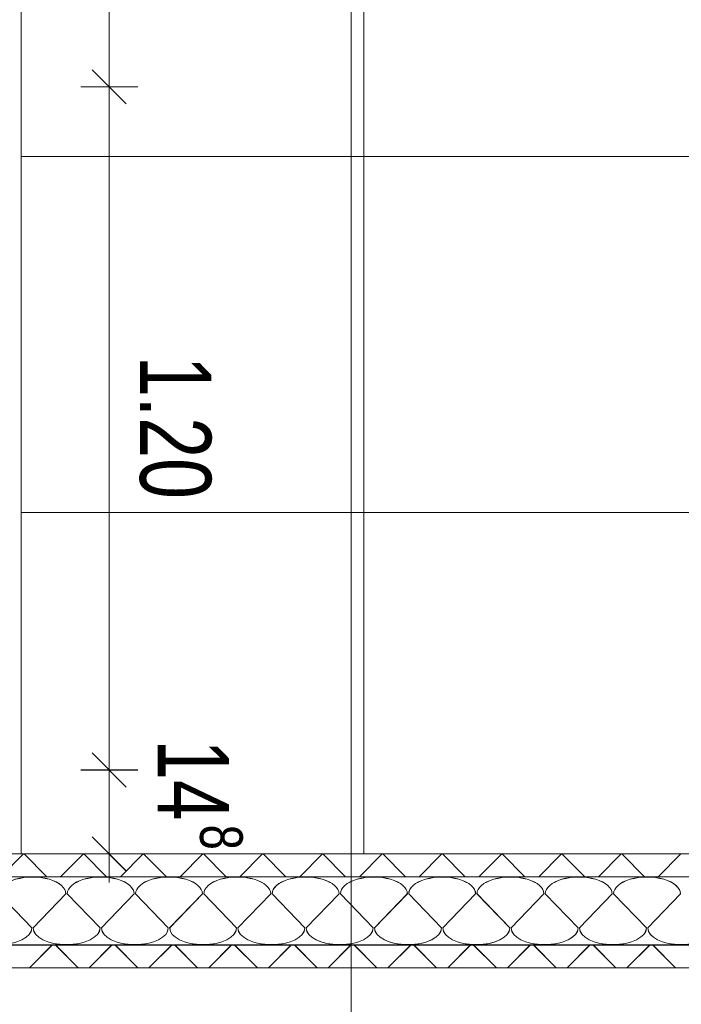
# Model space of a CAD drawing. Extents: x 229 to 926, y 37 to 878.
# Tile 31 of 194: x 491 to 514, y 96 to 131. Entities that reach past the tile are written whole.
import ezdxf
from ezdxf.lldxf.tags import DXFTag

# ---------------------------------------------------------------- set-up
doc = ezdxf.new("R2010")
doc.units = 0
doc.layers.get('0').update_dxf_attribs({"lineweight": 13})
doc.layers.add('A_BI_Aussenwand', color=5, linetype='Continuous', lineweight=18, true_color=0x0000ff, plot=False)
for name, color, linetype, lineweight in [('Axen', 7, 'Continuous', 25), ('Axen-A03ENJ5PI0', 7, 'Continuous', 25), ('Deckenspiegel', 7, 'Continuous', 25), ('Fullfläche', 7, 'Continuous', 25), ('Fullfläche-A03ENJ5QI0', 7, 'Continuous', 25), ('Maßlinien', 7, 'Continuous', 25), ('Maßlinien-A03ENJ5WI0', 7, 'Continuous', 25), ('Treppen', 7, 'Continuous', 25), ('Treppen-A03ENJ5SI0', 7, 'Continuous', 25), ('Wände', 7, 'Continuous', 25), ('Wände-A03ENJ5VI0', 7, 'Continuous', 25)]:
    doc.layers.add(name, color=color, linetype=linetype, lineweight=lineweight)
doc.styles.get("Standard").update_dxf_attribs({"font": 'arial.ttf'})
tags = doc.linetypes.add('ALL_S25', pattern=[0.001, 0, -0.001]).pattern_tags.tags
tags[6:7] = [DXFTag(74, 4), DXFTag(75, 0), DXFTag(340, '0'), DXFTag(46, 1.0), DXFTag(50, 0.0), DXFTag(44, 0.0), DXFTag(45, 0.0)]
tags[4:5] = [DXFTag(74, 4), DXFTag(75, 0), DXFTag(340, '0'), DXFTag(46, 1.0), DXFTag(50, 0.0), DXFTag(44, 0.0), DXFTag(45, 0.0)]
tags = doc.linetypes.add('ALL_S25-A03ENJ5XI0', pattern=[0.001, 0, -0.001]).pattern_tags.tags
tags[6:7] = [DXFTag(74, 4), DXFTag(75, 0), DXFTag(340, '0'), DXFTag(46, 1.0), DXFTag(50, 0.0), DXFTag(44, 0.0), DXFTag(45, 0.0)]
tags[4:5] = [DXFTag(74, 4), DXFTag(75, 0), DXFTag(340, '0'), DXFTag(46, 1.0), DXFTag(50, 0.0), DXFTag(44, 0.0), DXFTag(45, 0.0)]
tags = doc.linetypes.add('PUNKT2_S9', pattern=[0.001, 0, -0.001]).pattern_tags.tags
tags[6:7] = [DXFTag(74, 4), DXFTag(75, 0), DXFTag(340, '0'), DXFTag(46, 1.0), DXFTag(50, 0.0), DXFTag(44, 0.0), DXFTag(45, 0.0)]
tags[4:5] = [DXFTag(74, 4), DXFTag(75, 0), DXFTag(340, '0'), DXFTag(46, 1.0), DXFTag(50, 0.0), DXFTag(44, 0.0), DXFTag(45, 0.0)]
tags = doc.linetypes.add('PUNKT2_S9-A03ENJ5YI0', pattern=[0.001, 0, -0.001]).pattern_tags.tags
tags[6:7] = [DXFTag(74, 4), DXFTag(75, 0), DXFTag(340, '0'), DXFTag(46, 1.0), DXFTag(50, 0.0), DXFTag(44, 0.0), DXFTag(45, 0.0)]
tags[4:5] = [DXFTag(74, 4), DXFTag(75, 0), DXFTag(340, '0'), DXFTag(46, 1.0), DXFTag(50, 0.0), DXFTag(44, 0.0), DXFTag(45, 0.0)]

# ---------------------------------------------------------------- blocks, each defined once
blk = doc.blocks.new('Referenz-A03ENJ5LI0', base_point=(255.728, 65.704))
at = {"layer": 'Axen', "color": 0, "linetype": 'ALL_S25', "lineweight": -2, "ltscale": 0.13}
for p, q in [((502.834, 66.032), (502.834, 801.546)), ((735.547, 97.346), (301.608, 97.346))]:
    blk.add_line(p, q, dxfattribs=at)
at = {"layer": 'Fullfläche', "color": 0, "lineweight": -2}
for p, q in [((491.325, 101.346), (490.526, 100.547)), ((491.343, 101.346), (492.142, 100.547)), ((493.425, 101.346), (492.626, 100.547)), ((493.443, 101.346), (494.242, 100.547)), ((495.525, 101.346), (494.726, 100.547)), ((495.543, 101.346), (496.342, 100.547)), ((497.625, 101.346), (496.826, 100.547)), ((497.643, 101.346), (498.442, 100.547)), ((499.725, 101.346), (498.926, 100.547)), ((499.743, 101.346), (500.542, 100.547)), ((501.825, 101.346), (501.026, 100.547)), ((501.843, 101.346), (502.642, 100.547)), ((503.925, 101.346), (503.126, 100.547)), ((503.943, 101.346), (504.742, 100.547)), ((506.025, 101.346), (505.226, 100.547)), ((506.043, 101.346), (506.842, 100.547)), ((508.125, 101.346), (507.326, 100.547)), ((508.143, 101.346), (508.942, 100.547)), ((510.225, 101.346), (509.426, 100.547)), ((510.243, 101.346), (511.042, 100.547)), ((512.325, 101.346), (511.526, 100.547)), ((512.343, 101.346), (513.142, 100.547)), ((514.425, 101.346), (513.626, 100.547)), ((490.458, 99.946), (491.61, 98.746)), ((491.658, 98.746), (492.81, 99.946)), ((492.858, 99.946), (494.01, 98.746)), ((494.058, 98.746), (495.21, 99.946)), ((495.258, 99.946), (496.41, 98.746)), ((496.458, 98.746), (497.61, 99.946)), ((497.658, 99.946), (498.81, 98.746)), ((498.858, 98.746), (500.01, 99.946)), ((500.058, 99.946), (501.21, 98.746)), ((501.258, 98.746), (502.41, 99.946)), ((502.458, 99.946), (503.61, 98.746)), ((503.658, 98.746), (504.81, 99.946)), ((504.858, 99.946), (506.01, 98.746)), ((506.058, 98.746), (507.21, 99.946)), ((507.258, 99.946), (508.41, 98.746)), ((508.458, 98.746), (509.61, 99.946)), ((509.658, 99.946), (510.81, 98.746)), ((510.858, 98.746), (512.01, 99.946)), ((512.058, 99.946), (513.21, 98.746)), ((513.258, 98.746), (514.41, 99.946)), ((491.53, 97.346), (492.329, 98.146)), ((493.239, 97.346), (492.44, 98.146)), ((493.63, 97.346), (494.429, 98.146)), ((495.339, 97.346), (494.54, 98.146)), ((495.73, 97.346), (496.529, 98.146)), ((497.439, 97.346), (496.64, 98.146)), ((497.83, 97.346), (498.629, 98.146)), ((499.539, 97.346), (498.74, 98.146)), ((499.93, 97.346), (500.729, 98.146)), ((501.639, 97.346), (500.84, 98.146)), ((502.03, 97.346), (502.829, 98.146)), ((503.739, 97.346), (502.94, 98.146)), ((504.129, 97.346), (504.929, 98.146)), ((505.839, 97.346), (505.04, 98.146)), ((506.229, 97.346), (507.029, 98.146)), ((507.939, 97.346), (507.14, 98.146)), ((508.329, 97.346), (509.129, 98.146)), ((510.039, 97.346), (509.24, 98.146)), ((510.429, 97.346), (511.229, 98.146)), ((512.139, 97.346), (511.34, 98.146)), ((512.529, 97.346), (513.329, 98.146)), ((514.239, 97.346), (513.44, 98.146))]:
    blk.add_line(p, q, dxfattribs=at)
for centre, start_param, end_param in [((491.634, 99.946), 0, 3.141593), ((494.034, 99.946), 0, 3.141593), ((496.434, 99.946), 0, 3.141593), ((498.834, 99.946), 0, 3.141593), ((501.234, 99.946), 0, 3.141593), ((503.634, 99.946), 0, 3.141593), ((506.034, 99.946), 0, 3.141593), ((508.434, 99.946), 0, 3.141593), ((510.834, 99.946), 0, 3.141593), ((513.234, 99.946), 0, 3.141593), ((490.434, 98.746), 4.712389, 6.283185), ((492.834, 98.746), 3.141593, 4.712389), ((492.834, 98.746), 4.712389, 6.283185), ((495.234, 98.746), 3.141593, 4.712389), ((495.234, 98.746), 4.712389, 6.283185), ((497.634, 98.746), 3.141593, 4.712389), ((497.634, 98.746), 4.712389, 6.283185), ((500.034, 98.746), 3.141593, 4.712389), ((500.034, 98.746), 4.712389, 6.283185), ((502.434, 98.746), 3.141593, 4.712389), ((502.434, 98.746), 4.712389, 6.283185), ((504.834, 98.746), 3.141593, 4.712389), ((504.834, 98.746), 4.712389, 6.283185), ((507.234, 98.746), 3.141593, 4.712389), ((507.234, 98.746), 4.712389, 6.283185), ((509.634, 98.746), 3.141593, 4.712389), ((509.634, 98.746), 4.712389, 6.283185), ((512.034, 98.746), 3.141593, 4.712389), ((512.034, 98.746), 4.712389, 6.283185), ((514.434, 98.746), 3.141593, 4.712389), ((514.434, 98.746), 4.712389, 6.283185)]:
    blk.add_ellipse(centre, major_axis=(1.176, 0), ratio=0.5, start_param=start_param, end_param=end_param, dxfattribs=at)
at = {"layer": 'Maßlinien', "color": 0, "lineweight": -2}
for p, q in [((494.334, 128.296), (494.334, 135.896)), ((494.934, 127.696), (493.734, 128.896)), ((494.334, 128.296), (493.334, 128.296)), ((494.334, 128.296), (495.334, 128.296)), ((494.334, 113.719), (494.334, 128.296)), ((494.334, 104.296), (494.334, 113.719)), ((494.934, 103.696), (493.734, 104.896)), ((494.334, 104.296), (493.334, 104.296)), ((494.334, 104.296), (495.334, 104.296)), ((494.334, 101.346), (494.334, 104.296)), ((494.934, 100.746), (493.734, 101.946)), ((494.334, 101.346), (493.334, 101.346)), ((494.334, 101.346), (495.334, 101.346)), ((494.334, 101.346), (494.334, 100.346))]:
    blk.add_line(p, q, dxfattribs=at)
at = {"layer": 'Treppen', "color": 0, "linetype": 'PUNKT2_S9', "lineweight": -2, "ltscale": 0.13}
blk.add_line((491.234, 101.346), (491.234, 134.096), dxfattribs=at)
at = {"layer": 'Wände', "color": 0, "lineweight": -2}
for p, q in [((552.834, 101.346), (382.434, 101.346)), ((552.834, 100.547), (382.434, 100.546)), ((556.034, 98.146), (382.433, 98.146)), ((381.634, 97.346), (552.834, 97.346))]:
    blk.add_line(p, q, dxfattribs=at)
at = {"layer": 'Maßlinien', "color": 0, "lineweight": -2, "attachment_point": 1, "rotation": 270}
for s, insert, char_height in [('{\\W0.74;\\fArial;1.20}', (497.916, 118.846), 2.5), ('{\\W0.73;\\fArial;14}', (498.541, 105.364), 2.5), ('{\\W0.76;\\fArial;8}', (499.024, 102.376), 1.5)]:
    blk.add_mtext(s, dxfattribs=dict(at, insert=insert, char_height=char_height))
blk = doc.blocks.new('Referenz-A03ENJ62I0', base_point=(255.728, 65.706))
at = {"layer": 'Axen-A03ENJ5PI0', "color": 0, "linetype": 'ALL_S25-A03ENJ5XI0', "lineweight": -2, "ltscale": 0.13}
for p, q in [((502.833, 66.032), (502.833, 801.546)), ((735.547, 97.348), (301.608, 97.348))]:
    blk.add_line(p, q, dxfattribs=at)
at = {"layer": 'Deckenspiegel', "color": 0, "lineweight": -2}
for p, q in [((491.233, 101.348), (491.233, 162.847)), ((503.284, 101.348), (503.283, 162.847)), ((491.233, 125.847), (552.833, 125.847)), ((491.233, 113.347), (552.833, 113.348)), ((552.834, 101.348), (491.233, 101.348))]:
    blk.add_line(p, q, dxfattribs=at)
at = {"layer": 'Fullfläche-A03ENJ5QI0', "color": 0, "lineweight": -2}
for p, q in [((491.325, 101.348), (490.526, 100.548)), ((491.343, 101.348), (492.142, 100.548)), ((493.425, 101.348), (492.626, 100.548)), ((493.443, 101.348), (494.242, 100.548)), ((495.525, 101.348), (494.726, 100.548)), ((495.543, 101.348), (496.342, 100.548)), ((497.625, 101.348), (496.826, 100.548)), ((497.643, 101.348), (498.442, 100.548)), ((499.725, 101.348), (498.926, 100.548)), ((499.743, 101.348), (500.542, 100.548)), ((501.825, 101.348), (501.026, 100.548)), ((501.843, 101.348), (502.642, 100.548)), ((503.925, 101.348), (503.126, 100.548)), ((503.943, 101.348), (504.742, 100.548)), ((506.025, 101.348), (505.226, 100.548)), ((506.043, 101.348), (506.842, 100.548)), ((508.125, 101.348), (507.326, 100.548)), ((508.143, 101.348), (508.942, 100.548)), ((510.225, 101.348), (509.426, 100.548)), ((510.243, 101.348), (511.042, 100.548)), ((512.325, 101.348), (511.526, 100.548)), ((512.343, 101.348), (513.142, 100.548)), ((514.425, 101.348), (513.626, 100.548)), ((490.457, 99.948), (491.609, 98.748)), ((491.657, 98.748), (492.809, 99.948)), ((492.857, 99.948), (494.009, 98.748)), ((494.057, 98.748), (495.209, 99.948)), ((495.257, 99.948), (496.409, 98.748)), ((496.457, 98.748), (497.609, 99.948)), ((497.657, 99.948), (498.809, 98.748)), ((498.857, 98.748), (500.009, 99.948)), ((500.057, 99.948), (501.209, 98.748)), ((501.257, 98.748), (502.409, 99.948)), ((502.457, 99.948), (503.609, 98.748)), ((503.657, 98.748), (504.809, 99.948)), ((504.857, 99.948), (506.009, 98.748)), ((506.057, 98.748), (507.209, 99.948)), ((507.257, 99.948), (508.409, 98.748)), ((508.457, 98.748), (509.609, 99.948)), ((509.657, 99.948), (510.809, 98.748)), ((510.857, 98.748), (512.009, 99.948)), ((512.057, 99.948), (513.209, 98.748)), ((513.257, 98.748), (514.409, 99.948)), ((491.529, 97.348), (492.329, 98.148)), ((493.239, 97.348), (492.44, 98.148)), ((493.629, 97.348), (494.429, 98.148)), ((495.339, 97.348), (494.54, 98.148)), ((495.729, 97.348), (496.528, 98.148)), ((497.439, 97.348), (496.64, 98.148)), ((497.829, 97.348), (498.629, 98.148)), ((499.539, 97.348), (498.74, 98.148)), ((499.929, 97.348), (500.728, 98.148)), ((501.639, 97.348), (500.84, 98.148)), ((502.029, 97.348), (502.828, 98.148)), ((503.739, 97.348), (502.94, 98.148)), ((504.129, 97.348), (504.928, 98.148)), ((505.839, 97.348), (505.04, 98.148)), ((506.229, 97.348), (507.028, 98.148)), ((507.939, 97.348), (507.14, 98.148)), ((508.329, 97.348), (509.128, 98.148)), ((510.039, 97.348), (509.24, 98.148)), ((510.429, 97.348), (511.228, 98.148)), ((512.139, 97.348), (511.34, 98.148)), ((512.529, 97.348), (513.328, 98.148)), ((514.239, 97.348), (513.44, 98.148))]:
    blk.add_line(p, q, dxfattribs=at)
for centre, start_param, end_param in [((491.633, 99.948), 0, 3.141593), ((494.033, 99.948), 0, 3.141593), ((496.433, 99.948), 0, 3.141593), ((498.833, 99.948), 0, 3.141593), ((501.233, 99.948), 0, 3.141593), ((503.633, 99.948), 0, 3.141593), ((506.033, 99.948), 0, 3.141593), ((508.433, 99.948), 0, 3.141593), ((510.833, 99.948), 0, 3.141593), ((513.233, 99.948), 0, 3.141593), ((490.433, 98.748), 4.712389, 6.283185), ((492.833, 98.748), 3.141593, 4.712389), ((492.833, 98.748), 4.712389, 6.283185), ((495.233, 98.748), 3.141593, 4.712389), ((495.233, 98.748), 4.712389, 6.283185), ((497.633, 98.748), 3.141593, 4.712389), ((497.633, 98.748), 4.712389, 6.283185), ((500.033, 98.748), 3.141593, 4.712389), ((500.033, 98.748), 4.712389, 6.283185), ((502.433, 98.748), 3.141593, 4.712389), ((502.433, 98.748), 4.712389, 6.283185), ((504.833, 98.748), 3.141593, 4.712389), ((504.833, 98.748), 4.712389, 6.283185), ((507.233, 98.748), 3.141593, 4.712389), ((507.233, 98.748), 4.712389, 6.283185), ((509.633, 98.748), 3.141593, 4.712389), ((509.633, 98.748), 4.712389, 6.283185), ((512.033, 98.748), 3.141593, 4.712389), ((512.033, 98.748), 4.712389, 6.283185), ((514.433, 98.748), 3.141593, 4.712389), ((514.433, 98.748), 4.712389, 6.283185)]:
    blk.add_ellipse(centre, major_axis=(1.176, 0), ratio=0.5, start_param=start_param, end_param=end_param, dxfattribs=at)
at = {"layer": 'Maßlinien-A03ENJ5WI0', "color": 0, "lineweight": -2}
for p, q in [((494.333, 128.298), (494.333, 135.897)), ((494.934, 127.697), (493.734, 128.898)), ((494.333, 128.298), (493.333, 128.298)), ((494.333, 128.298), (495.333, 128.298)), ((494.333, 113.72), (494.333, 128.298)), ((494.333, 104.298), (494.333, 113.72)), ((494.934, 103.698), (493.734, 104.898)), ((494.333, 104.298), (493.333, 104.298)), ((494.333, 104.298), (495.333, 104.298)), ((494.333, 101.348), (494.333, 104.298)), ((494.934, 100.748), (493.734, 101.948)), ((494.333, 101.348), (493.333, 101.348)), ((494.333, 101.348), (495.333, 101.348)), ((494.333, 101.348), (494.333, 100.348))]:
    blk.add_line(p, q, dxfattribs=at)
at = {"layer": 'Treppen-A03ENJ5SI0', "color": 0, "linetype": 'PUNKT2_S9-A03ENJ5YI0', "lineweight": -2, "ltscale": 0.13}
blk.add_line((491.233, 101.348), (491.233, 134.098), dxfattribs=at)
at = {"layer": 'Wände-A03ENJ5VI0', "color": 0, "lineweight": -2}
for p, q in [((552.833, 101.348), (382.434, 101.348)), ((552.834, 100.548), (382.434, 100.548)), ((556.033, 98.148), (382.433, 98.148)), ((381.634, 97.348), (552.833, 97.348))]:
    blk.add_line(p, q, dxfattribs=at)
at = {"layer": 'Maßlinien-A03ENJ5WI0', "color": 0, "lineweight": -2, "attachment_point": 1, "rotation": 270}
for s, insert, char_height in [('{\\W0.74;\\fArial;1.20}', (497.916, 118.848), 2.49999), ('{\\W0.73;\\fArial;14}', (498.541, 105.366), 2.49999), ('{\\W0.76;\\fArial;8}', (499.023, 102.377), 1.5)]:
    blk.add_mtext(s, dxfattribs=dict(at, insert=insert, char_height=char_height))
blk = doc.blocks.new('Wand-A03ENJ7CI0', base_point=(381.626, 97.344))
at = {"color": 0, "linetype": 'ByBlock', "lineweight": -2, "ltscale": 0.18}
for p, q in [((549.326, 101.345), (385.626, 101.345)), ((549.326, 97.344), (381.626, 97.344))]:
    blk.add_line(p, q, dxfattribs=at)

msp = doc.modelspace()

# ---------------------------------------------------------------- block references
at = {"color": 251, "lineweight": 13, "ltscale": 0.13, "true_color": 0x606060}
for name, p in [('Referenz-A03ENJ5LI0', (255.728, 65.704)), ('Referenz-A03ENJ62I0', (255.728, 65.706))]:
    msp.add_blockref(name, p, dxfattribs=at)
at = {"layer": 'A_BI_Aussenwand', "ltscale": 0.18}
msp.add_blockref('Wand-A03ENJ7CI0', (381.626, 97.344), dxfattribs=at)

doc.saveas('drawing.dxf')
